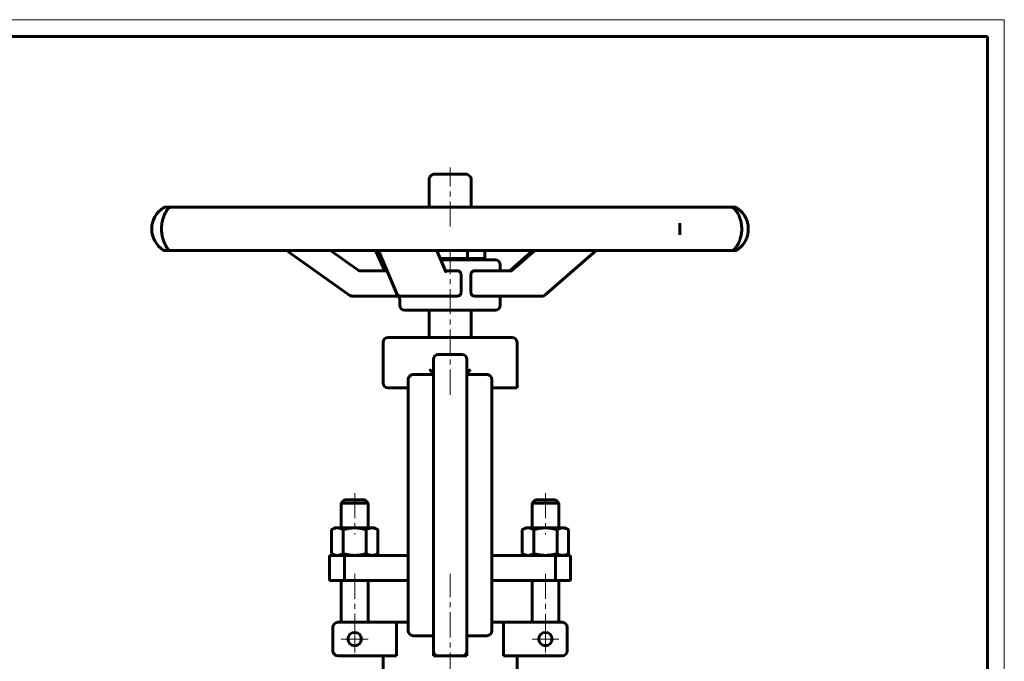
# Model space of a CAD drawing. Header units: millimetres. Extents: x 0 to 594, y 0 to 420.
# Tile 5 of 5: x 300 to 594, y 228 to 420. Entities that reach past the tile are written whole.
import ezdxf

# ---------------------------------------------------------------- set-up
doc = ezdxf.new("R2010")
doc.units = ezdxf.units.MM
for name, pattern in [('K5LT_AXLED', [12, 7.5, -1.5, 1.5, -1.5]), ('K5LT_BASIC', [0]), ('K5LT_THIN', [0])]:
    doc.linetypes.add(name, pattern=pattern)
doc.layers.add('Системный слой (1)', color=251, linetype='Continuous', true_color=0x6c6c6c)

# ---------------------------------------------------------------- blocks, each defined once
blk = doc.blocks.new('U16')
at = {"layer": 'Системный слой (1)', "color": 143, "linetype": 'K5LT_BASIC', "lineweight": 60, "true_color": 0x33acca}
for p, q in [((443.67, 345.08), (443.5, 345.21)), ((443.88, 344.99), (443.67, 345.08)), ((444.11, 344.96), (443.88, 344.99)), ((444.11, 344.96), (444.11, 344.96))]:
    blk.add_line(p, q, dxfattribs=at)
blk = doc.blocks.new('U17')
at = {"layer": 'Системный слой (1)', "color": 143, "linetype": 'K5LT_BASIC', "lineweight": 60, "true_color": 0x33acca}
for start, end in [(33.7997, 57.19), (302.81, 326.1914)]:
    blk.add_arc((510.08, 357.48), 7.5, start, end, dxfattribs=at)
blk = doc.blocks.new('U18')
at = {"layer": 'Системный слой (1)', "color": 143, "linetype": 'K5LT_BASIC', "lineweight": 60, "true_color": 0x33acca}
for p, q in [((444.11, 344.96), (435.75, 344.96)), ((446.66, 344.96), (444.11, 344.96))]:
    blk.add_line(p, q, dxfattribs=at)
blk = doc.blocks.new('U19')
at = {"layer": 'Системный слой (1)', "color": 143, "linetype": 'K5LT_BASIC', "lineweight": 60, "true_color": 0x33acca}
for p, q in [((443.5, 344.96), (443.5, 346.74)), ((443.5, 334.74), (443.5, 337.46))]:
    blk.add_line(p, q, dxfattribs=at)
blk = doc.blocks.new('U20')
at = {"layer": 'Системный слой (1)', "color": 143, "linetype": 'K5LT_BASIC', "lineweight": 60, "true_color": 0x33acca}
for p, q in [((400.02, 276.61), (397.02, 276.61)), ((403.02, 276.61), (400.02, 276.61))]:
    blk.add_line(p, q, dxfattribs=at)
blk = doc.blocks.new('U21')
at = {"layer": 'Системный слой (1)', "color": 143, "linetype": 'K5LT_BASIC', "lineweight": 60, "true_color": 0x33acca}
for p, q in [((443.5, 337.21), (443.51, 337.22)), ((443.5, 337.21), (443.5, 337.21)), ((443.5, 337.21), (443.5, 337.21)), ((443.5, 337.21), (443.5, 337.21)), ((443.5, 337.21), (443.5, 337.21)), ((443.5, 337.21), (443.5, 337.21)), ((443.5, 337.21), (443.5, 337.21)), ((443.5, 337.21), (443.5, 337.21)), ((443.5, 337.21), (443.5, 337.21)), ((443.5, 337.21), (443.5, 337.21)), ((443.5, 337.21), (443.5, 337.21)), ((443.5, 337.21), (443.5, 337.21)), ((443.5, 337.21), (443.5, 337.21)), ((443.5, 337.21), (443.5, 337.21)), ((443.5, 337.21), (443.5, 337.21)), ((443.51, 337.22), (443.52, 337.23)), ((443.51, 337.22), (443.51, 337.22)), ((443.52, 337.23), (443.53, 337.24)), ((443.53, 337.24), (443.56, 337.26)), ((443.56, 337.26), (443.62, 337.31)), ((443.62, 337.31), (443.77, 337.39)), ((443.77, 337.39), (443.99, 337.45)), ((443.99, 337.45), (444.11, 337.46)), ((444.11, 337.46), (444.11, 337.46)), ((444.11, 337.46), (444.11, 337.46))]:
    blk.add_line(p, q, dxfattribs=at)
blk = doc.blocks.new('U22')
at = {"layer": 'Системный слой (1)', "color": 143, "linetype": 'K5LT_BASIC', "lineweight": 60, "true_color": 0x33acca}
for p, q in [((439.88, 313.94), (440.04, 313.89)), ((440.04, 313.89), (440.19, 313.82)), ((440.19, 313.82), (440.33, 313.74))]:
    blk.add_line(p, q, dxfattribs=at)
blk = doc.blocks.new('U23')
at = {"layer": 'Системный слой (1)', "color": 143, "linetype": 'K5LT_BASIC', "lineweight": 60, "true_color": 0x33acca}
for p, q in [((424.62, 373.86), (423.67, 373.86)), ((433.34, 373.86), (424.62, 373.86))]:
    blk.add_line(p, q, dxfattribs=at)
blk = doc.blocks.new('U24')
at = {"layer": 'Системный слой (1)', "color": 143, "linetype": 'K5LT_BASIC', "lineweight": 60, "true_color": 0x33acca}
for p, q in [((456.98, 276.61), (453.98, 276.61)), ((459.98, 276.61), (456.98, 276.61))]:
    blk.add_line(p, q, dxfattribs=at)
blk = doc.blocks.new('U39')
at = {"layer": 'Системный слой (1)', "color": 30, "linetype": 'K5LT_AXLED', "lineweight": 18, "true_color": 0xff8000}
for q in [(400.02, 238.99), (396.02, 234.99), (404.02, 234.99), (400.02, 230.99)]:
    blk.add_line((400.02, 234.99), q, dxfattribs=at)
blk = doc.blocks.new('U40')
at = {"layer": 'Системный слой (1)', "color": 30, "linetype": 'K5LT_AXLED', "lineweight": 18, "true_color": 0xff8000}
for q in [(456.98, 238.99), (452.98, 234.99), (460.98, 234.99), (456.98, 230.99)]:
    blk.add_line((456.98, 234.99), q, dxfattribs=at)
blk = doc.blocks.new('U42')
at = {"color": 7, "linetype": 'K5LT_THIN', "lineweight": 18, "true_color": 0xffffff}
for p, q in [((0, 420), (594, 420)), ((594, 420), (594, 0))]:
    blk.add_line(p, q, dxfattribs=at)
at = {"color": 143, "linetype": 'K5LT_BASIC', "lineweight": 60, "true_color": 0x33acca}
for p, q in [((20, 415), (589, 415)), ((589, 415), (589, 5))]:
    blk.add_line(p, q, dxfattribs=at)

msp = doc.modelspace()

# ---------------------------------------------------------------- linework, layer by layer
at = {"layer": 'Системный слой (1)', "color": 143, "linetype": 'K5LT_BASIC', "lineweight": 60, "true_color": 0x33acca}
for p, q in [((422.9582, 373.5679), (422.544, 373.1537)), ((434.044, 373.5679), (434.4582, 373.1537)), ((422.2511, 363.947), (422.2511, 372.4466)), ((434.7511, 363.947), (434.7511, 372.4466)), ((343.7505, 363.947), (343.4049, 363.947)), ((345.0538, 363.947), (343.7505, 363.947)), ((357.0184, 363.947), (345.0538, 363.947)), ((362.3594, 363.947), (357.0184, 363.947)), ((386.6622, 363.947), (362.3594, 363.947)), ((394.8173, 363.947), (386.6622, 363.947)), ((425.8907, 363.947), (394.8173, 363.947)), ((434.9917, 363.947), (425.8907, 363.947)), ((465.7173, 363.947), (434.9917, 363.947)), ((473.6792, 363.947), (465.7173, 363.947)), ((497.018, 363.947), (473.6792, 363.947)), ((502.017, 363.947), (497.018, 363.947)), ((512.6224, 363.947), (502.017, 363.947)), ((513.5131, 363.947), (512.6224, 363.947)), ((513.5972, 363.947), (513.5131, 363.947)), ((516.3093, 361.6548), (516.3082, 361.6565)), ((497.1123, 359.2406), (497.1123, 359.258)), ((497.1134, 355.7033), (497.1134, 355.7123)), ((516.2818, 353.2732), (516.3069, 353.3105)), ((343.4049, 351.0208), (343.7505, 351.0208)), ((343.7505, 351.0208), (345.0538, 351.0208)), ((345.0538, 351.0208), (357.0184, 351.0208)), ((357.0184, 351.0208), (362.3594, 351.0208)), ((362.3594, 351.0208), (386.6622, 351.0208)), ((398.5769, 337.6438), (379.6699, 351.0208)), ((386.6622, 351.0208), (394.8173, 351.0208)), ((401.0975, 345.1438), (392.7909, 351.0208)), ((394.8173, 351.0208), (425.8907, 351.0208)), ((408.9748, 344.9601), (406.2425, 351.0208)), ((412.6208, 338.0708), (407.1467, 351.0208)), ((427.2358, 344.7168), (424.571, 351.0208)), ((425.8907, 351.0208), (434.9917, 351.0208)), ((433.6972, 348.6358), (433.6972, 351.0208)), ((434.9917, 351.0208), (465.7173, 351.0208)), ((438.8934, 348.6358), (438.8934, 351.0208)), ((446.4845, 345.0777), (453.2286, 351.0208)), ((446.9446, 345.0826), (453.7862, 351.0208)), ((456.7889, 337.7049), (472.1306, 351.0208)), ((465.7173, 351.0208), (473.6792, 351.0208)), ((473.6792, 351.0208), (497.018, 351.0208)), ((497.018, 351.0208), (502.017, 351.0208)), ((502.017, 351.0208), (512.6224, 351.0208)), ((512.6224, 351.0208), (513.5131, 351.0208)), ((513.5131, 351.0208), (513.5972, 351.0208)), ((425.5792, 348.6358), (433.6972, 348.6358)), ((442.0011, 348.2358), (425.7483, 348.2358)), ((433.6972, 348.6358), (438.8934, 348.6358)), ((436.6261, 348.2358), (436.6261, 348.6358)), ((401.6749, 344.9601), (401.6749, 344.9601)), ((409.7086, 344.9601), (401.6749, 344.9601)), ((430.6607, 344.9601), (427.1329, 344.9601)), ((446.6586, 344.9601), (446.6586, 344.9601)), ((446.6586, 344.9601), (446.6586, 344.9601)), ((431.7729, 343.9601), (431.7729, 338.4601)), ((434.745, 338.4601), (434.745, 343.9601)), ((399.1544, 337.4601), (399.2902, 337.4601)), ((399.2902, 337.4601), (413.5419, 337.4601)), ((413.5011, 334.7358), (413.5011, 336.4601)), ((413.5419, 337.4601), (425.9469, 337.4601)), ((425.9469, 337.4601), (430.6607, 337.4601)), ((435.7548, 337.4601), (448.6025, 337.4601)), ((448.6025, 337.4601), (456.1334, 337.4601)), ((415.0011, 333.2358), (442.0011, 333.2358)), ((422.2511, 325.1104), (422.2511, 333.2358)), ((434.7511, 325.1104), (434.7511, 333.2358)), ((408.5011, 311.4854), (408.5011, 323.6104)), ((447.0011, 325.1104), (410.0011, 325.1104)), ((448.5011, 309.9854), (448.5011, 323.6104)), ((423.5011, 318.4854), (423.5011, 314.8257)), ((432.0011, 319.9854), (425.0011, 319.9854)), ((433.5011, 314.8257), (433.5011, 318.4854)), ((433.5011, 314.0411), (433.5011, 318.4854)), ((423.5011, 314.8257), (423.5011, 235.0956)), ((433.5011, 235.0956), (433.5011, 314.8257)), ((416.0011, 312.4854), (416.0011, 311.409)), ((423.5011, 313.9854), (417.5011, 313.9854)), ((439.5011, 313.9854), (433.5011, 313.9854)), ((441.0011, 311.409), (441.0011, 312.4854)), ((410.0011, 309.9854), (414.5011, 309.9854)), ((414.5011, 309.9854), (416.0011, 309.9854)), ((416.0011, 311.409), (416.0011, 238.5475)), ((441.0011, 238.5475), (441.0011, 311.409)), ((441.0011, 309.9854), (441.1497, 309.9861)), ((441.0011, 308.1426), (441.0011, 309.9854)), ((448.5011, 309.9854), (441.1497, 309.9861)), ((441.0011, 308.1426), (441.0011, 259.9858)), ((397.0186, 276.6108), (396.0186, 275.6108)), ((403.0186, 276.6108), (404.0186, 275.6108)), ((453.9836, 276.6108), (452.9836, 275.6108)), ((459.9836, 276.6108), (460.9836, 275.6108)), ((396.0186, 275.6108), (400.0186, 275.6108)), ((396.0186, 268.1858), (396.0186, 275.6108)), ((400.0186, 275.6108), (404.0186, 275.6108)), ((404.0186, 268.1858), (404.0186, 275.6108)), ((452.9836, 268.1858), (452.9836, 275.6108)), ((452.9836, 275.6108), (456.9836, 275.6108)), ((456.9836, 275.6108), (460.9836, 275.6108)), ((460.9836, 268.1858), (460.9836, 275.6108)), ((394.0186, 268.1858), (393.0904, 267.6499)), ((393.0904, 267.6499), (393.0904, 260.5217)), ((394.0186, 268.1858), (394.8224, 268.1858)), ((394.8224, 268.1858), (400.0186, 268.1858)), ((396.5545, 267.6499), (396.5545, 260.5217)), ((400.0186, 268.1858), (405.2147, 268.1858)), ((403.4827, 267.6499), (403.4827, 260.5217)), ((405.2147, 268.1858), (406.0186, 268.1858)), ((406.0186, 268.1858), (406.9468, 267.6499)), ((406.9468, 267.6499), (406.9468, 260.5217)), ((450.9836, 268.1858), (450.0554, 267.6499)), ((450.0554, 267.6499), (450.0554, 260.5217)), ((450.9836, 268.1858), (451.7874, 268.1858)), ((451.7874, 268.1858), (456.9836, 268.1858)), ((453.5195, 267.6499), (453.5195, 260.5217)), ((456.9836, 268.1858), (462.1797, 268.1858)), ((460.4477, 267.6499), (460.4477, 260.5217)), ((462.1797, 268.1858), (462.9836, 268.1858)), ((462.9836, 268.1858), (463.9118, 267.6499)), ((463.9118, 267.6499), (463.9118, 260.5217)), ((392.5186, 252.4858), (392.5186, 259.9858)), ((392.5186, 259.9858), (396.9838, 259.9858)), ((394.0186, 259.9858), (393.0904, 260.5217)), ((396.9838, 252.4858), (396.9838, 259.9858)), ((396.9838, 259.9858), (416.0011, 259.9858)), ((406.0186, 259.9858), (406.9468, 260.5217)), ((441.0011, 259.9858), (460.0183, 259.9858)), ((450.9836, 259.9858), (450.0554, 260.5217)), ((460.0183, 252.4858), (460.0183, 259.9858)), ((460.0183, 259.9858), (464.4836, 259.9858)), ((462.9836, 259.9858), (463.9118, 260.5217)), ((464.4836, 252.4858), (464.4836, 259.9858)), ((392.5186, 252.4858), (396.9838, 252.4858)), ((396.0186, 239.9858), (396.0186, 252.4858)), ((396.9838, 252.4858), (416.0011, 252.4858)), ((404.0186, 239.9858), (404.0186, 252.4858)), ((441.0011, 252.4858), (460.0183, 252.4858)), ((441.0011, 239.9858), (441.0011, 252.4858)), ((452.9836, 239.9858), (452.9836, 252.4858)), ((460.0183, 252.4858), (464.4836, 252.4858)), ((460.9836, 239.9858), (460.9836, 252.4858)), ((393.5011, 238.4858), (393.5011, 231.4858)), ((412.5343, 239.9858), (395.0011, 239.9858)), ((412.5343, 239.9858), (412.5343, 229.9858)), ((412.5343, 239.9858), (416.0011, 239.9858)), ((416.0011, 238.5475), (416.0011, 237.4858)), ((441.0011, 239.9858), (444.4678, 239.9858)), ((441.0011, 237.4858), (441.0011, 238.5475)), ((444.4678, 229.9858), (444.4678, 239.9858)), ((462.0011, 239.9858), (444.4678, 239.9858)), ((463.5011, 231.4858), (463.5011, 238.4858)), ((417.5011, 235.9858), (423.5011, 235.9858)), ((433.5011, 235.9858), (439.5011, 235.9858)), ((423.5011, 235.0956), (423.5011, 231.4858)), ((433.5011, 231.4858), (433.5011, 235.0956)), ((395.0011, 229.9858), (412.5343, 229.9858)), ((408.5011, 223.4858), (408.5011, 229.9858)), ((423.5011, 231.4858), (423.5011, 229.9858)), ((423.5011, 229.9858), (425.0011, 229.9858)), ((432.0011, 229.9858), (425.0011, 229.9858)), ((433.5011, 229.9858), (432.0011, 229.9858)), ((433.5011, 229.9858), (433.5011, 231.6192)), ((444.4678, 229.9858), (462.0011, 229.9858)), ((448.5011, 223.4858), (448.5011, 229.9858))]:
    msp.add_line(p, q, dxfattribs=at)
at = {"layer": 'Системный слой (1)', "color": 30, "linetype": 'K5LT_AXLED', "lineweight": 18, "true_color": 0xff8000}
for p, q in [((428.5011, 358.1858), (428.5011, 375.8608)), ((428.5011, 307.9854), (428.5011, 350.6358)), ((400.0186, 278.6108), (400.0186, 266.1858)), ((456.9836, 278.6108), (456.9836, 266.1858)), ((400.0186, 254.4858), (400.0186, 229.9858)), ((428.5011, 199.4858), (428.5011, 254.4858)), ((456.9836, 254.4858), (456.9836, 229.9858))]:
    msp.add_line(p, q, dxfattribs=at)
at = {"layer": 'Системный слой (1)', "color": 143, "linetype": 'K5LT_BASIC', "lineweight": 60, "true_color": 0x33acca}
for centre in [(400.0186, 234.9858), (456.9836, 234.9858)]:
    msp.add_circle(centre, 2, dxfattribs=at)
for centre, radius, start, end in [((423.6653, 372.8608), 1, 90, 135), ((433.3369, 372.8608), 1, 45, 90), ((423.2511, 372.4466), 1, 135, 180), ((433.7511, 372.4466), 1, 0, 45), ((346.927, 357.4839), 7.5, 122.809991, 237.190009), ((343.4049, 362.947), 1, 90, 122.809992), ((345.0538, 362.947), 1, 90, 150.245761), ((512.6224, 362.947), 1, 37.936197, 89.999999), ((513.5972, 362.947), 1, 57.190008, 90), ((343.4049, 352.0208), 1, 237.190008, 270), ((345.0538, 352.0208), 1, 209.753651, 270), ((512.6224, 352.0208), 1, 270, 322.062486), ((513.5972, 352.0208), 1, 270, 302.809992), ((442.0011, 346.7358), 1.5, 0, 90), ((399.1544, 338.4601), 1, 234.719784, 270), ((412.5011, 336.4601), 1, 0, 90), ((413.5419, 338.4601), 1, 202.909112, 270), ((456.1334, 338.4601), 1, 270, 310.949577), ((415.0011, 334.7358), 1.5, 180, 270), ((442.0011, 334.7358), 1.5, 270, 0), ((410.0011, 323.6104), 1.5, 90, 180), ((447.0011, 323.6104), 1.5, 0, 90), ((425.0011, 318.4854), 1.5, 90, 180), ((432.0011, 318.4854), 1.5, 0, 90), ((417.5011, 312.4854), 1.5, 90, 180), ((439.5011, 312.4854), 1.5, 0, 90), ((439.5011, 312.4854), 1.5, 72.051996, 90), ((410.0011, 311.4854), 1.5, 180, 270), ((395.0011, 238.4858), 1.5, 90, 180), ((462.0011, 238.4858), 1.5, 0, 90), ((417.5011, 237.4858), 1.5, 180, 270), ((439.5011, 237.4858), 1.5, 270, 0), ((395.0011, 231.4858), 1.5, 180, 270), ((425.0011, 231.4858), 1.5, 180, 270), ((432.0011, 231.4858), 1.5, 270, 0), ((462.0011, 231.4858), 1.5, 270, 0)]:
    msp.add_arc(centre, radius, start, end, dxfattribs=at)
for centre, major_axis, ratio, start_param, end_param in [((345.0538, 362.947), (-0.8636, 0.5042), 0.97416514, 0.00052765, 0.04317307), ((512.6224, 362.947), (0.7766, 0.63), 0.96795094, 6.21441492, 6.28246475), ((343.7505, 352.0208), (0, -1), 0.99593922, 6.27358883, 6.28318531), ((343.7505, 352.0208), (0, -1), 0.91961689, 6.28085093, 6.28318531), ((345.0538, 352.0208), (-0.8636, -0.5042), 0.97416514, 6.24001675, 6.28264939), ((512.6224, 352.0208), (0.7766, -0.63), 0.96795094, 0.00071677, 0.06874924), ((399.1544, 338.4601), (-0.5776, -0.8163), 0.00853034, 0, 0.00603533), ((399.1544, 338.4601), (0, -1), 0.9999454, 5.66745484, 6.28318531), ((399.2902, 338.4601), (0, -1), 0.9999454, 5.66745484, 6.28318531), ((413.5419, 338.4601), (0.9211, 0.3894), 0.77899031, 3.14149872, 3.14159265), ((456.1334, 338.4601), (-0.6555, 0.7552), 0.47291215, 3.14155435, 3.14159265)]:
    msp.add_ellipse(centre, major_axis=major_axis, ratio=ratio, start_param=start_param, end_param=end_param, dxfattribs=at)
for points, knots in [([(344.19, 351.5171), (344.1888, 351.5192), (344.188, 351.5206), (344.1865, 351.5231), (344.1863, 351.5235), (344.1485, 351.5851), (344.1192, 351.6338), (344.039, 351.7622), (343.9984, 351.8269), (343.8938, 351.9964), (343.8204, 352.1174), (343.6589, 352.3959), (343.5705, 352.5538), (343.4507, 352.7861), (343.4224, 352.8421), (343.3369, 353.0157), (343.2793, 353.1385), (343.1525, 353.4258), (343.0833, 353.5938), (342.9454, 353.9591), (342.877, 354.1568), (342.7486, 354.5697), (342.6884, 354.785), (342.5822, 355.2217), (342.5355, 355.4425), (342.4595, 355.8769), (342.429, 356.0898), (342.3824, 356.5174), (342.3657, 356.7315), (342.3442, 357.1735), (342.3401, 357.4017), (342.3455, 357.8599), (342.3552, 358.0889), (342.3864, 358.5103), (342.4061, 358.7037), (342.4582, 359.0988), (342.4914, 359.2999), (342.5707, 359.7057), (342.6174, 359.9094), (342.7231, 360.317), (342.7824, 360.5189), (342.904, 360.8942), (342.966, 361.0688), (343.1009, 361.4205), (343.1741, 361.5949), (343.3253, 361.9309), (343.4034, 362.091), (343.5665, 362.4064), (343.6505, 362.5572), (343.8083, 362.8303), (343.8822, 362.9526), (343.9783, 363.1085), (344.007, 363.1545), (344.0678, 363.2518), (344.0995, 363.3025), (344.1458, 363.377), (344.1631, 363.4054), (344.1801, 363.4339), (344.1829, 363.4386), (344.1861, 363.444), (344.1865, 363.4448), (344.1878, 363.4469), (344.1885, 363.4482), (344.1895, 363.4499), (344.1898, 363.4503), (344.19, 363.4507)], [0, 0, 0, 0, 0.05407089, 0.05407089, 0.07689477, 0.07689477, 1.38490067, 1.38490067, 2.30118119, 2.30118119, 3.7035421, 3.7035421, 5.1460251, 5.1460251, 5.58694861, 5.58694861, 6.46879562, 6.46879562, 7.53616448, 7.53616448, 8.65004721, 8.65004721, 9.75793094, 9.75793094, 10.810937, 10.810937, 11.77558435, 11.77558435, 12.71657253, 12.71657253, 13.70761614, 13.70761614, 14.70327058, 14.70327058, 15.56290908, 15.56290908, 16.48760333, 16.48760333, 17.47615588, 17.47615588, 18.53731753, 18.53731753, 19.53524572, 19.53524572, 20.65683334, 20.65683334, 21.8526134, 21.8526134, 23.21715904, 23.21715904, 24.62933125, 24.62933125, 25.27739528, 25.27739528, 26.14033428, 26.14033428, 26.78592731, 26.78592731, 26.92316981, 26.92316981, 26.94597046, 26.94597046, 26.98731501, 26.98731501, 26.99989521, 26.99989521, 26.99989521, 26.99989521]), ([(513.3993, 363.5763), (513.4021, 363.5728), (513.4047, 363.5696), (513.4086, 363.5648), (513.4096, 363.5637), (513.4807, 363.475), (513.5415, 363.4018), (513.7084, 363.1886), (513.8069, 363.0581), (514.0124, 362.7672), (514.1189, 362.6089), (514.334, 362.2607), (514.4412, 362.0741), (514.6393, 361.6917), (514.7308, 361.5001), (514.8987, 361.1097), (514.9758, 360.9136), (515.1175, 360.5125), (515.1826, 360.3082), (515.3023, 359.882), (515.3568, 359.6595), (515.4425, 359.2416), (515.476, 359.0483), (515.5325, 358.6427), (515.5547, 358.4302), (515.5864, 357.9907), (515.5952, 357.7623), (515.5978, 357.3018), (515.5915, 357.0695), (515.5634, 356.6128), (515.542, 356.3883), (515.4854, 355.9599), (515.4509, 355.7558), (515.3681, 355.3472), (515.3193, 355.1433), (515.2075, 354.7334), (515.1436, 354.5282), (515.0039, 354.1241), (514.9275, 353.9261), (514.7688, 353.5503), (514.6867, 353.3734), (514.5217, 353.0445), (514.4388, 352.892), (514.2567, 352.5775), (514.1572, 352.4197), (513.9597, 352.1234), (513.8625, 351.9868), (513.6764, 351.7367), (513.5892, 351.6263), (513.5005, 351.5161), (513.4861, 351.4984), (513.4544, 351.4593), (513.4376, 351.4387), (513.4183, 351.4149), (513.4147, 351.4105), (513.4109, 351.4058), (513.4107, 351.4056), (513.4095, 351.4041), (513.4084, 351.4028), (513.4048, 351.3983), (513.4021, 351.395), (513.3994, 351.3917), (513.3993, 351.3916), (513.3992, 351.3915)], [0, 0, 0, 0, 0.07714575, 0.07714575, 0.11073393, 0.11073393, 1.64775188, 1.64775188, 3.24762486, 3.24762486, 4.76543342, 4.76543342, 6.18683184, 6.18683184, 7.41826958, 7.41826958, 8.52236909, 8.52236909, 9.57545295, 9.57545295, 10.6378726, 10.6378726, 11.51391885, 11.51391885, 12.44584632, 12.44584632, 13.42865332, 13.42865332, 14.42832342, 14.42832342, 15.40662341, 15.40662341, 16.32987159, 16.32987159, 17.29924547, 17.29924547, 18.34680342, 18.34680342, 19.4505806, 19.4505806, 20.56243143, 20.56243143, 21.6589391, 21.6589391, 23.00804263, 23.00804263, 24.48790178, 24.48790178, 26.06019752, 26.06019752, 26.37846249, 26.37846249, 26.79108808, 26.79108808, 26.88935396, 26.88935396, 26.89424448, 26.89424448, 26.92295851, 26.92295851, 26.99740087, 26.99740087, 26.99989605, 26.99989605, 26.99989605, 26.99989605]), ([(516.2818, 353.2732), (516.4044, 353.4545), (516.5239, 353.6496), (516.7472, 354.0584), (516.8511, 354.2707), (517.0403, 354.7092), (517.1259, 354.935), (517.2726, 355.389), (517.3349, 355.6167), (517.4332, 356.063), (517.4708, 356.2811), (517.5273, 356.7279), (517.5459, 356.9565), (517.5639, 357.4238), (517.5624, 357.6628), (517.5383, 358.1374), (517.5157, 358.3725), (517.4509, 358.8242), (517.4094, 359.0411), (517.3077, 359.4651), (517.2478, 359.6721), (517.1393, 359.9959), (517.0953, 360.1167), (517.0227, 360.3015), (516.9959, 360.3671), (516.9576, 360.4569), (516.9469, 360.4818), (516.9252, 360.5314), (516.9142, 360.556), (516.8964, 360.5957), (516.8895, 360.6107), (516.8758, 360.6407), (516.8689, 360.6556), (516.848, 360.7003), (516.834, 360.7298), (516.7916, 360.8178), (516.7628, 360.8757), (516.6749, 361.0467), (516.6143, 361.1575), (516.4735, 361.4004), (516.3922, 361.5306), (516.3093, 361.6548)], [0, 0, 0, 0, 2.65364662, 2.65364662, 5.23549467, 5.23549467, 7.77096831, 7.77096831, 10.16562219, 10.16562219, 12.36071212, 12.36071212, 14.60388479, 14.60388479, 16.94186441, 16.94186441, 19.26426846, 19.26426846, 21.46787349, 21.46787349, 23.6648114, 23.6648114, 25.01199242, 25.01199242, 25.76737746, 25.76737746, 26.05908715, 26.05908715, 26.35079684, 26.35079684, 26.53012445, 26.53012445, 26.70945206, 26.70945206, 27.06740132, 27.06740132, 27.78188796, 27.78188796, 29.20803745, 29.20803745, 31, 31, 31, 31]), ([(497.1123, 359.2406), (497.1124, 359.0785), (497.1128, 358.9119), (497.1136, 358.5716), (497.1139, 358.3981), (497.1145, 358.0415), (497.1147, 357.8583), (497.1149, 357.4691), (497.115, 357.2639), (497.1149, 356.8668), (497.1147, 356.6745), (497.1143, 356.3467), (497.114, 356.2094), (497.1138, 356.0517), (497.1137, 356.0289), (497.1137, 355.9986), (497.1137, 355.9911), (497.1136, 355.9817), (497.1136, 355.9798), (497.1136, 355.9761), (497.1136, 355.9742), (497.1136, 355.971), (497.1136, 355.9696), (497.1136, 355.9658), (497.1136, 355.9634), (497.1136, 355.9561), (497.1136, 355.9514), (497.1136, 355.9371), (497.1136, 355.9276), (497.1135, 355.8994), (497.1135, 355.8807), (497.1134, 355.8117), (497.1134, 355.7618), (497.1134, 355.7123)], [0, 0, 0, 0, 3.66891996, 3.66891996, 7.33783992, 7.33783992, 11.12727887, 11.12727887, 15.35654482, 15.35654482, 19.3670676, 19.3670676, 22.31366907, 22.31366907, 22.81418492, 22.81418492, 22.97953585, 22.97953585, 23.02087359, 23.02087359, 23.06221132, 23.06221132, 23.09214541, 23.09214541, 23.1463118, 23.1463118, 23.25179368, 23.25179368, 23.46133202, 23.46133202, 23.87755782, 23.87755782, 25, 25, 25, 25]), ([(401.0975, 345.1438), (401.0983, 345.1432), (401.0992, 345.1426), (401.1015, 345.141), (401.1029, 345.14), (401.1069, 345.1372), (401.1095, 345.1354), (401.117, 345.1303), (401.1219, 345.127), (401.1365, 345.1174), (401.1463, 345.1113), (401.1746, 345.0941), (401.1935, 345.0834), (401.2486, 345.0547), (401.2856, 345.0382), (401.3619, 345.0095), (401.4012, 344.9975), (401.4811, 344.9783), (401.5215, 344.9711), (401.5997, 344.9623), (401.6374, 344.9623), (401.6749, 344.9601), (401.6749, 344.9601), (401.6749, 344.9601)], [0, 0, 0, 0, 0.07143707, 0.07143707, 0.19049885, 0.19049885, 0.40481006, 0.40481006, 0.80962013, 0.80962013, 1.59542789, 1.59542789, 3.07179187, 3.07179187, 5.83401715, 5.83401715, 8.63401715, 8.63401715, 11.43401715, 11.43401715, 13.99973132, 13.99973132, 14, 14, 14, 14]), ([(427.2358, 344.7168), (427.2378, 344.712), (427.2398, 344.7076), (427.2432, 344.7), (427.2448, 344.6967), (427.2474, 344.6912), (427.2485, 344.6891), (427.2501, 344.6859), (427.2508, 344.6848), (427.2511, 344.6841), (427.2509, 344.6845), (427.2507, 344.6849)], [0, 0, 0, 0, 1.6, 1.6, 3.2, 3.2, 4.8, 4.8, 6.4, 6.4, 8, 8, 8, 8]), ([(430.6607, 344.9601), (430.8015, 344.9601), (430.952, 344.9341), (431.2314, 344.8273), (431.3602, 344.7464), (431.5533, 344.5653), (431.6347, 344.4574), (431.7447, 344.2175), (431.7729, 344.0854), (431.7729, 343.9601)], [-0.320987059, -0.320987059, -0.320987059, -0.320987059, -0.235654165, -0.235654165, -0.150321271, -0.150321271, -0.075160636, -0.075160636, 0, 0, 0, 0]), ([(434.745, 343.9601), (434.745, 344.0897), (434.7732, 344.2259), (434.8814, 344.4719), (434.9613, 344.5818), (435.1422, 344.7582), (435.2575, 344.8347), (435.5034, 344.9357), (435.634, 344.9601), (435.7548, 344.9601)], [-0.636700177, -0.636700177, -0.636700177, -0.636700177, -0.558952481, -0.558952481, -0.481204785, -0.481204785, -0.398441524, -0.398441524, -0.315678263, -0.315678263, -0.315678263, -0.315678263]), ([(446.4845, 345.0777), (446.4739, 345.0684), (446.4634, 345.0597), (446.4364, 345.0389), (446.4201, 345.0277), (446.3897, 345.0091), (446.3755, 345.0015), (446.3539, 344.9911), (446.3462, 344.9877), (446.3304, 344.9814), (446.3226, 344.9786), (446.3024, 344.972), (446.2904, 344.9688), (446.2673, 344.9641), (446.2562, 344.9624), (446.2362, 344.9605), (446.2273, 344.9606), (446.2183, 344.9601), (446.2183, 344.9601), (446.2183, 344.9601)], [0, 0, 0, 0, 1.64415907, 1.64415907, 4.30614081, 4.30614081, 6.8086901, 6.8086901, 8.27573967, 8.27573967, 9.84045466, 9.84045466, 12.38348538, 12.38348538, 14.90696418, 14.90696418, 16.99942909, 16.99942909, 17, 17, 17, 17]), ([(446.9446, 345.0826), (446.9267, 345.0671), (446.9089, 345.0533), (446.8745, 345.0293), (446.8578, 345.0191), (446.8348, 345.0066), (446.828, 345.0031), (446.816, 344.9973), (446.8108, 344.9949), (446.7978, 344.9892), (446.7901, 344.9861), (446.7683, 344.978), (446.7546, 344.9738), (446.7281, 344.9672), (446.7153, 344.9648), (446.6878, 344.9611), (446.6733, 344.9611), (446.6586, 344.9601), (446.6586, 344.9601), (446.6586, 344.9601)], [0, 0, 0, 0, 2.55550723, 2.55550723, 5.06943937, 5.06943937, 6.15570568, 6.15570568, 6.99427271, 6.99427271, 8.29852907, 8.29852907, 10.72068239, 10.72068239, 13.13401318, 13.13401318, 15.99936794, 15.99936794, 16, 16, 16, 16]), ([(431.7729, 338.4601), (431.7729, 338.3306), (431.7427, 338.1944), (431.626, 337.9484), (431.5397, 337.8385), (431.3424, 337.6621), (431.2161, 337.5856), (430.9435, 337.4846), (430.7972, 337.4601), (430.6607, 337.4601)], [0, 0, 0, 0, 0.077747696, 0.077747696, 0.155495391, 0.155495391, 0.238258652, 0.238258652, 0.321021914, 0.321021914, 0.321021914, 0.321021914]), ([(435.7548, 337.4601), (435.634, 337.4601), (435.5034, 337.4846), (435.2575, 337.5856), (435.1422, 337.6621), (434.9613, 337.8385), (434.8814, 337.9484), (434.7732, 338.1944), (434.745, 338.3306), (434.745, 338.4601)], [0.315678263, 0.315678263, 0.315678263, 0.315678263, 0.398441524, 0.398441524, 0.481204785, 0.481204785, 0.558952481, 0.558952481, 0.636700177, 0.636700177, 0.636700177, 0.636700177]), ([(422.4546, 315.4854), (422.4557, 315.4841), (422.4568, 315.4829), (422.5995, 315.3276), (422.7354, 315.1724), (422.9934, 314.8626), (423.1165, 314.7057), (423.3029, 314.4466), (423.3742, 314.3382), (423.4726, 314.1589), (423.5011, 314.0872), (423.5011, 314.0411)], [-0.001031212, -0.001031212, -0.001031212, -0.001031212, 0, 0, 0.128426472, 0.128426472, 0.265165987, 0.265165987, 0.376003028, 0.376003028, 0.482103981, 0.482103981, 0.482103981, 0.482103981]), ([(434.5476, 315.4854), (434.5464, 315.4841), (434.5452, 315.4828), (434.289, 315.2039), (434.0594, 314.9306), (433.7444, 314.5153), (433.641, 314.3623), (433.5291, 314.1578), (433.5011, 314.0868), (433.5011, 314.0411)], [-1.105658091, -1.105658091, -1.105658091, -1.105658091, -1.104779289, -1.104779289, -0.915328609, -0.915328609, -0.772376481, -0.772376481, -0.66698233, -0.66698233, -0.66698233, -0.66698233])]:
    msp.add_open_spline(points, degree=3, knots=knots, dxfattribs=at)
for points in [[(394.8224, 268.1858), (394.0186, 268.1858), (393.0904, 267.6499)], [(396.5545, 267.6499), (395.6263, 268.1858), (394.8224, 268.1858)], [(400.0186, 268.1858), (398.4109, 268.1858), (396.5545, 267.6499)], [(403.4827, 267.6499), (401.6263, 268.1858), (400.0186, 268.1858)], [(405.2147, 268.1858), (404.4109, 268.1858), (403.4827, 267.6499)], [(406.9468, 267.6499), (406.0186, 268.1858), (405.2147, 268.1858)], [(451.7874, 268.1858), (450.9836, 268.1858), (450.0554, 267.6499)], [(453.5195, 267.6499), (452.5913, 268.1858), (451.7874, 268.1858)], [(456.9836, 268.1858), (455.3759, 268.1858), (453.5195, 267.6499)], [(460.4477, 267.6499), (458.5913, 268.1858), (456.9836, 268.1858)], [(462.1797, 268.1858), (461.3759, 268.1858), (460.4477, 267.6499)], [(463.9118, 267.6499), (462.9836, 268.1858), (462.1797, 268.1858)], [(393.0904, 260.5217), (394.0186, 259.9858), (394.8224, 259.9858)], [(394.8224, 259.9858), (395.6263, 259.9858), (396.5545, 260.5217)], [(396.5545, 260.5217), (398.4109, 259.9858), (400.0186, 259.9858)], [(400.0186, 259.9858), (401.6263, 259.9858), (403.4827, 260.5217)], [(403.4827, 260.5217), (404.4109, 259.9858), (405.2147, 259.9858)], [(405.2147, 259.9858), (406.0186, 259.9858), (406.9468, 260.5217)], [(450.0554, 260.5217), (450.9836, 259.9858), (451.7874, 259.9858)], [(451.7874, 259.9858), (452.5913, 259.9858), (453.5195, 260.5217)], [(453.5195, 260.5217), (455.3759, 259.9858), (456.9836, 259.9858)], [(456.9836, 259.9858), (458.5913, 259.9858), (460.4477, 260.5217)], [(460.4477, 260.5217), (461.3759, 259.9858), (462.1797, 259.9858)], [(462.1797, 259.9858), (462.9836, 259.9858), (463.9118, 260.5217)]]:
    msp.add_rational_spline(points, [1, 1.0379548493, 1], degree=2, dxfattribs=at)

# ---------------------------------------------------------------- block references
msp.add_blockref('U42', (0, 0))
at = {"layer": 'Системный слой (1)'}
for name in ['U23', 'U17', 'U18', 'U19', 'U16', 'U21', 'U22', 'U20', 'U24', 'U39', 'U40']:
    msp.add_blockref(name, (0, 0), dxfattribs=at)

doc.saveas('drawing.dxf')
